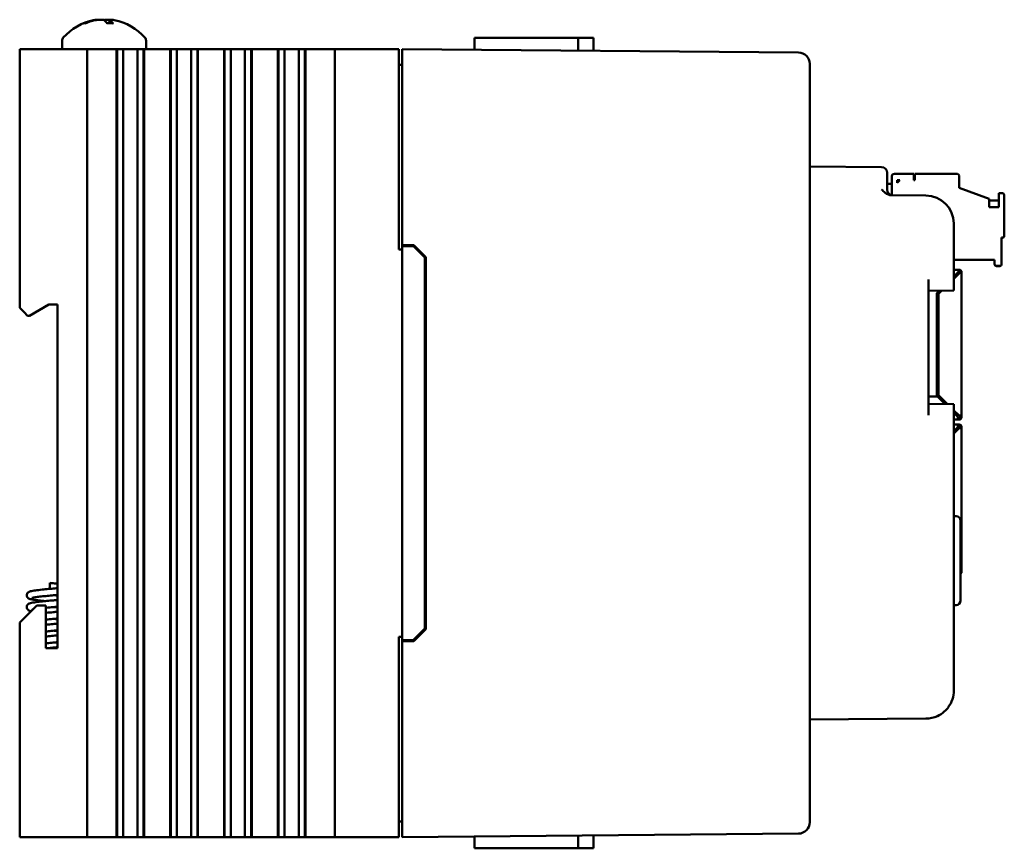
# Model space of a CAD drawing. Header units: inches. Extents: x 2.1 to 23.1, y 0.4 to 17.8.
# Tile 4 of 13: x 2.1 to 6.5, y 7.6 to 11.2. Entities that reach past the tile are written whole.
import ezdxf

# ---------------------------------------------------------------- set-up
doc = ezdxf.new("R2010")
doc.units = ezdxf.units.IN
doc.header["$LTSCALE"] = 0.8
doc.header["$MEASUREMENT"] = 0
doc.layers.add('Visible (ANSI)', color=7, linetype='Continuous', lineweight=50)

msp = doc.modelspace()

# ---------------------------------------------------------------- linework, layer by layer
at = {"layer": 'Visible (ANSI)'}
for p, q in [((2.4868, 11.2465), (2.4855, 11.2315)), ((2.3794, 11.2315), (2.3727, 11.2315)), ((2.5016, 11.2315), (2.4756, 11.2315)), ((4.1085, 11.1666), (4.108, 11.1138)), ((4.1085, 11.1666), (4.2079, 11.1666)), ((4.3568, 11.1666), (4.2079, 11.1666)), ((4.3568, 11.1666), (4.5688, 11.1666)), ((4.5688, 11.1666), (4.637, 11.1666)), ((4.5688, 11.1666), (4.5693, 11.1098)), ((4.637, 11.1666), (4.6375, 11.1092)), ((2.0876, 11.1166), (2.1076, 11.1166)), ((2.0876, 11.1166), (2.0876, 9.9676)), ((2.3676, 11.1166), (2.1076, 11.1166)), ((2.2761, 11.1547), (2.2761, 11.1166)), ((2.3676, 11.1166), (2.3876, 11.1166)), ((2.3876, 7.6166), (2.3876, 11.1166)), ((2.4076, 11.1166), (2.3876, 11.1166)), ((2.4076, 11.1166), (2.5178, 11.1166)), ((2.519, 11.1166), (2.5178, 11.1166)), ((2.5178, 7.6166), (2.5178, 11.1166)), ((2.5202, 11.1166), (2.519, 11.1166)), ((2.519, 7.6166), (2.519, 11.1166)), ((2.5355, 11.1166), (2.5202, 11.1166)), ((2.5202, 7.6166), (2.5202, 11.1166)), ((2.5355, 11.1166), (2.5476, 11.1166)), ((2.5476, 11.1166), (2.5644, 11.1166)), ((2.5476, 11.1166), (2.5476, 7.6166)), ((2.5644, 11.1166), (2.5783, 11.1166)), ((2.5783, 11.1166), (2.58, 11.1166)), ((2.58, 11.1166), (2.5938, 11.1166)), ((2.5938, 11.1166), (2.6107, 11.1166)), ((2.6107, 7.6166), (2.6107, 11.1166)), ((2.6107, 11.1166), (2.6228, 11.1166)), ((2.6381, 11.1166), (2.6228, 11.1166)), ((2.6393, 11.1166), (2.6381, 11.1166)), ((2.6381, 7.6166), (2.6381, 11.1166)), ((2.6405, 11.1166), (2.6393, 11.1166)), ((2.6393, 7.6166), (2.6393, 11.1166)), ((2.6405, 11.1166), (2.7568, 11.1166)), ((2.6405, 7.6166), (2.6405, 11.1166)), ((2.6491, 11.1547), (2.6491, 11.1166)), ((2.758, 11.1166), (2.7568, 11.1166)), ((2.7568, 7.6166), (2.7568, 11.1166)), ((2.7592, 11.1166), (2.758, 11.1166)), ((2.758, 7.6166), (2.758, 11.1166)), ((2.7745, 11.1166), (2.7592, 11.1166)), ((2.7592, 7.6166), (2.7592, 11.1166)), ((2.7745, 11.1166), (2.7866, 11.1166)), ((2.7866, 11.1166), (2.8034, 11.1166)), ((2.7866, 11.1166), (2.7866, 7.6166)), ((2.8034, 11.1166), (2.8173, 11.1166)), ((2.8173, 11.1166), (2.819, 11.1166)), ((2.819, 11.1166), (2.8328, 11.1166)), ((2.8328, 11.1166), (2.8497, 11.1166)), ((2.8497, 7.6166), (2.8497, 11.1166)), ((2.8497, 11.1166), (2.8618, 11.1166)), ((2.8771, 11.1166), (2.8618, 11.1166)), ((2.8783, 11.1166), (2.8771, 11.1166)), ((2.8771, 7.6166), (2.8771, 11.1166)), ((2.8795, 11.1166), (2.8783, 11.1166)), ((2.8783, 7.6166), (2.8783, 11.1166)), ((2.8795, 11.1166), (2.9958, 11.1166)), ((2.8795, 7.6166), (2.8795, 11.1166)), ((2.997, 11.1166), (2.9958, 11.1166)), ((2.9958, 7.6166), (2.9958, 11.1166)), ((2.9982, 11.1166), (2.997, 11.1166)), ((2.997, 7.6166), (2.997, 11.1166)), ((3.0135, 11.1166), (2.9982, 11.1166)), ((2.9982, 7.6166), (2.9982, 11.1166)), ((3.0135, 11.1166), (3.0256, 11.1166)), ((3.0256, 11.1166), (3.0424, 11.1166)), ((3.0256, 11.1166), (3.0256, 7.6166)), ((3.0424, 11.1166), (3.0563, 11.1166)), ((3.0563, 11.1166), (3.058, 11.1166)), ((3.058, 11.1166), (3.0718, 11.1166)), ((3.0718, 11.1166), (3.0887, 11.1166)), ((3.0887, 7.6166), (3.0887, 11.1166)), ((3.0887, 11.1166), (3.1008, 11.1166)), ((3.1161, 11.1166), (3.1008, 11.1166)), ((3.1173, 11.1166), (3.1161, 11.1166)), ((3.1161, 7.6166), (3.1161, 11.1166)), ((3.1185, 11.1166), (3.1173, 11.1166)), ((3.1173, 7.6166), (3.1173, 11.1166)), ((3.1185, 11.1166), (3.2348, 11.1166)), ((3.1185, 7.6166), (3.1185, 11.1166)), ((3.236, 11.1166), (3.2348, 11.1166)), ((3.2348, 7.6166), (3.2348, 11.1166)), ((3.2372, 11.1166), (3.236, 11.1166)), ((3.236, 7.6166), (3.236, 11.1166)), ((3.2525, 11.1166), (3.2372, 11.1166)), ((3.2372, 7.6166), (3.2372, 11.1166)), ((3.2525, 11.1166), (3.2646, 11.1166)), ((3.2646, 11.1166), (3.2814, 11.1166)), ((3.2646, 11.1166), (3.2646, 7.6166)), ((3.2814, 11.1166), (3.2953, 11.1166)), ((3.2953, 11.1166), (3.297, 11.1166)), ((3.297, 11.1166), (3.3108, 11.1166)), ((3.3108, 11.1166), (3.3277, 11.1166)), ((3.3277, 11.1166), (3.3398, 11.1166)), ((3.3277, 7.6166), (3.3277, 11.1166)), ((3.3551, 11.1166), (3.3398, 11.1166)), ((3.3563, 11.1166), (3.3551, 11.1166)), ((3.3551, 7.6166), (3.3551, 11.1166)), ((3.3575, 11.1166), (3.3563, 11.1166)), ((3.3563, 7.6166), (3.3563, 11.1166)), ((3.3575, 11.1166), (3.4126, 11.1166)), ((3.3575, 7.6166), (3.3575, 11.1166)), ((3.4876, 11.1166), (3.4126, 11.1166)), ((3.4876, 11.1166), (3.5076, 11.1166)), ((3.4876, 11.1166), (3.4876, 7.6166)), ((3.7676, 11.1166), (3.5076, 11.1166)), ((3.7676, 11.1166), (3.7726, 11.1166)), ((3.7726, 10.2266), (3.7726, 11.1166)), ((3.7876, 11.0666), (3.7876, 11.1166)), ((5.5491, 11.1012), (3.7876, 11.1166)), ((3.7876, 11.0476), (3.7726, 11.0476)), ((3.7876, 11.0666), (3.7876, 10.2466)), ((5.5986, 11.0512), (5.5986, 11.0508)), ((5.5986, 7.6824), (5.5986, 11.0508)), ((5.9178, 10.5923), (5.5986, 10.5951)), ((5.9426, 10.5673), (5.9426, 10.5423)), ((5.963, 10.5511), (5.963, 10.5177)), ((6.0615, 10.5629), (5.9748, 10.5629)), ((6.0615, 10.5354), (6.0615, 10.5629)), ((6.2544, 10.5629), (6.0654, 10.5629)), ((6.0654, 10.5629), (6.0654, 10.5354)), ((6.2622, 10.4999), (6.2622, 10.555)), ((5.9426, 10.493), (5.9426, 10.5423)), ((5.9426, 10.5177), (5.963, 10.5177)), ((5.963, 10.4684), (5.963, 10.5177)), ((5.9867, 10.5235), (5.9985, 10.5354)), ((5.9867, 10.5235), (5.9867, 10.5354)), ((5.9867, 10.5354), (5.9985, 10.5354)), ((5.9984, 10.5353), (5.9867, 10.5353)), ((5.9867, 10.5353), (5.9984, 10.5353)), ((5.9867, 10.5352), (5.9983, 10.5352)), ((5.9982, 10.5351), (5.9867, 10.5351)), ((5.9867, 10.5351), (5.9982, 10.5351)), ((5.9981, 10.535), (5.9867, 10.535)), ((5.9867, 10.5349), (5.998, 10.5349)), ((5.998, 10.5349), (5.9867, 10.5349)), ((5.9867, 10.5348), (5.9979, 10.5348)), ((5.9978, 10.5347), (5.9867, 10.5347)), ((5.9867, 10.5347), (5.9978, 10.5347)), ((5.9867, 10.5346), (5.9977, 10.5346)), ((5.9977, 10.5346), (5.9867, 10.5346)), ((6.0654, 10.5354), (6.0615, 10.5354)), ((6.1147, 10.4667), (5.9609, 10.468)), ((6.2622, 10.4999), (6.3961, 10.4512)), ((6.4552, 10.4763), (6.4394, 10.4763)), ((6.4394, 10.4763), (6.4394, 10.4149)), ((6.463, 10.2873), (6.463, 10.4684)), ((6.3961, 10.4149), (6.3961, 10.4512)), ((6.4394, 10.4447), (6.3961, 10.4447)), ((6.4394, 10.4149), (6.3961, 10.4149)), ((6.2386, 10.0947), (6.2386, 10.3417)), ((6.463, 10.2873), (6.463, 10.2865)), ((3.7876, 10.2466), (3.7876, 10.2416)), ((3.7876, 10.2466), (3.8397, 10.2461)), ((3.7876, 10.2416), (3.7876, 8.4916)), ((3.7876, 10.2416), (3.8376, 10.2412)), ((3.8376, 10.2412), (3.8876, 10.1907)), ((3.8397, 10.2461), (3.8926, 10.1928)), ((6.4512, 10.1613), (6.4512, 10.2794)), ((6.4512, 10.2794), (6.4552, 10.2794)), ((6.4552, 10.2787), (6.4512, 10.2787)), ((3.7726, 10.2266), (3.7876, 10.2266)), ((3.8876, 8.5425), (3.8876, 10.1907)), ((3.8926, 10.1928), (3.8926, 8.5404)), ((6.2386, 10.181), (6.4197, 10.181)), ((6.4197, 10.1802), (6.2386, 10.1802)), ((6.4197, 10.181), (6.4197, 10.1613)), ((6.4197, 10.1613), (6.4197, 10.1605)), ((6.4276, 10.1535), (6.4433, 10.1535)), ((6.4433, 10.1527), (6.4276, 10.1527)), ((6.4512, 10.1613), (6.4512, 10.1605)), ((6.2386, 10.137), (6.2617, 10.137)), ((6.2386, 10.1072), (6.2566, 10.1252)), ((6.2386, 10.1072), (6.2566, 10.1252)), ((6.2617, 10.12), (6.2386, 10.0969)), ((6.2539, 10.1224), (6.2539, 10.1212)), ((6.2539, 10.1122), (6.2539, 10.1212)), ((6.2566, 10.1252), (6.2566, 10.1252)), ((6.2566, 10.1252), (6.2566, 10.1252)), ((6.2588, 10.1291), (6.2588, 10.1291)), ((6.2617, 10.1335), (6.2617, 10.137)), ((6.2617, 10.128), (6.2617, 10.1335)), ((6.2645, 10.1252), (6.2701, 10.1252)), ((6.2694, 10.1246), (6.2694, 10.1246)), ((6.2735, 10.1252), (6.2735, 9.4886)), ((6.1266, 9.4906), (6.1266, 10.0937)), ((6.2386, 10.0947), (6.2386, 10.0447)), ((6.1266, 10.0437), (6.2386, 10.0447)), ((6.1639, 10.0325), (6.1756, 10.0441)), ((6.1639, 10.0325), (6.1755, 10.0441)), ((6.1639, 9.6291), (6.1639, 10.0325)), ((6.1859, 10.0442), (6.1712, 10.0295)), ((6.1712, 10.0295), (6.1712, 9.5791)), ((2.131, 9.9326), (2.2176, 9.9826)), ((2.2176, 9.9826), (2.2556, 9.9826)), ((2.2556, 9.9826), (2.2556, 8.4556)), ((2.1076, 9.9476), (2.0876, 9.9676)), ((2.1076, 9.9476), (2.1226, 9.9326)), ((2.1226, 9.9326), (2.131, 9.9326)), ((6.1712, 9.6291), (6.1639, 9.6291)), ((6.1712, 9.6291), (6.1639, 9.6291)), ((6.1639, 9.6114), (6.1639, 9.6291)), ((6.1639, 9.6114), (6.1639, 9.5937)), ((6.1639, 9.5937), (6.1639, 9.574)), ((6.1661, 9.574), (6.1266, 9.574)), ((6.2386, 9.5397), (6.1266, 9.5406)), ((6.2, 9.54), (6.1661, 9.574)), ((6.1712, 9.5791), (6.2104, 9.5399)), ((6.1712, 9.5791), (6.2104, 9.5399)), ((6.1712, 9.5791), (6.1712, 9.5791)), ((6.2386, 9.5397), (6.2386, 9.4897)), ((6.2386, 9.5117), (6.2617, 9.4886)), ((6.2386, 9.5117), (6.2617, 9.4886)), ((6.2566, 9.4834), (6.2386, 9.5014)), ((6.2539, 9.4862), (6.2539, 9.4964)), ((6.2386, 8.2676), (6.2386, 9.4897)), ((6.2566, 9.471), (6.2386, 9.471)), ((6.2511, 9.4716), (6.2511, 9.4714)), ((6.2511, 9.4711), (6.2511, 9.4713)), ((6.2617, 9.4716), (6.2551, 9.4716)), ((6.2551, 9.4714), (6.2617, 9.4714)), ((6.2551, 9.4713), (6.2617, 9.4713)), ((6.2617, 9.4711), (6.2551, 9.4711)), ((6.2566, 9.4834), (6.2566, 9.4716)), ((6.2617, 9.4795), (6.2566, 9.4795)), ((6.2617, 9.4716), (6.2566, 9.4716)), ((6.2617, 9.471), (6.2566, 9.471)), ((6.2617, 9.4886), (6.2617, 9.4886)), ((6.2657, 9.4886), (6.2735, 9.4886)), ((6.2657, 9.4886), (6.2657, 9.4834)), ((6.2735, 9.4886), (6.2735, 9.4834)), ((6.2735, 9.4834), (6.2735, 9.4834)), ((6.2735, 9.4832), (6.2735, 9.4834)), ((6.2735, 9.4831), (6.2735, 9.4832)), ((6.2735, 9.4831), (6.2735, 9.4829)), ((6.2735, 9.4828), (6.2735, 9.4829)), ((6.2566, 9.4494), (6.2386, 9.4494)), ((6.2386, 9.4196), (6.2566, 9.4376)), ((6.2386, 9.4196), (6.2566, 9.4376)), ((6.2617, 9.4324), (6.2386, 9.4093)), ((6.2539, 9.4246), (6.2539, 9.4348)), ((6.2566, 9.4376), (6.2566, 9.4494)), ((6.2617, 9.4494), (6.2566, 9.4494)), ((6.2566, 9.4415), (6.2617, 9.4415)), ((6.2617, 9.4415), (6.2566, 9.4415)), ((6.2566, 9.4376), (6.2566, 9.4376)), ((6.2657, 9.4324), (6.2657, 9.4376)), ((6.2735, 9.4324), (6.2735, 9.4376)), ((6.2735, 8.7958), (6.2735, 9.4324)), ((6.2493, 9.0422), (6.2386, 9.0425)), ((6.2686, 9.0222), (6.2686, 8.667)), ((6.2701, 8.7958), (6.2686, 8.7958)), ((6.2686, 8.7958), (6.2735, 8.7958)), ((6.2735, 8.7958), (6.2735, 8.7956)), ((6.2735, 8.7958), (6.2735, 8.7958)), ((6.2735, 8.7954), (6.2735, 8.7956)), ((6.2735, 8.7954), (6.2735, 8.7954)), ((6.2735, 8.7954), (6.2735, 8.7953)), ((6.2735, 8.7953), (6.2735, 8.7952)), ((2.2216, 8.7453), (2.2216, 8.7191)), ((2.1636, 8.6456), (2.1076, 8.5896)), ((2.2036, 8.6456), (2.1636, 8.6456)), ((2.2036, 8.4556), (2.2036, 8.6456)), ((6.2493, 8.647), (6.2386, 8.6467)), ((2.0876, 8.5696), (2.1076, 8.5896)), ((2.0876, 8.5696), (2.0876, 7.6166)), ((3.8876, 8.5425), (3.8376, 8.492)), ((3.8926, 8.5404), (3.8397, 8.4871)), ((3.7726, 7.6166), (3.7726, 8.5066)), ((3.7876, 8.5066), (3.7726, 8.5066)), ((3.7876, 8.4916), (3.8376, 8.492)), ((3.7876, 8.4916), (3.7876, 8.4866)), ((2.2556, 8.4556), (2.2036, 8.4556)), ((3.8397, 8.4871), (3.7876, 8.4866)), ((3.7876, 8.4866), (3.7876, 7.6666)), ((5.5986, 8.1381), (6.1147, 8.1426)), ((3.7876, 7.6856), (3.7726, 7.6856)), ((3.7876, 7.6166), (3.7876, 7.6666)), ((5.5986, 7.6824), (5.5986, 7.682)), ((2.1076, 7.6166), (2.0876, 7.6166)), ((2.3676, 7.6166), (2.1076, 7.6166)), ((2.3876, 7.6166), (2.3676, 7.6166)), ((2.3876, 7.6166), (2.4076, 7.6166)), ((2.5178, 7.6166), (2.4076, 7.6166)), ((2.519, 7.6166), (2.5178, 7.6166)), ((2.5202, 7.6166), (2.519, 7.6166)), ((2.5355, 7.6166), (2.5202, 7.6166)), ((2.5476, 7.6166), (2.5355, 7.6166)), ((2.5644, 7.6166), (2.5476, 7.6166)), ((2.5783, 7.6166), (2.5644, 7.6166)), ((2.58, 7.6166), (2.5783, 7.6166)), ((2.5938, 7.6166), (2.58, 7.6166)), ((2.6107, 7.6166), (2.5938, 7.6166)), ((2.6228, 7.6166), (2.6107, 7.6166)), ((2.6381, 7.6166), (2.6228, 7.6166)), ((2.6393, 7.6166), (2.6381, 7.6166)), ((2.6405, 7.6166), (2.6393, 7.6166)), ((2.7568, 7.6166), (2.6405, 7.6166)), ((2.758, 7.6166), (2.7568, 7.6166)), ((2.7592, 7.6166), (2.758, 7.6166)), ((2.7745, 7.6166), (2.7592, 7.6166)), ((2.7866, 7.6166), (2.7745, 7.6166)), ((2.8034, 7.6166), (2.7866, 7.6166)), ((2.8173, 7.6166), (2.8034, 7.6166)), ((2.819, 7.6166), (2.8173, 7.6166)), ((2.8328, 7.6166), (2.819, 7.6166)), ((2.8497, 7.6166), (2.8328, 7.6166)), ((2.8618, 7.6166), (2.8497, 7.6166)), ((2.8771, 7.6166), (2.8618, 7.6166)), ((2.8783, 7.6166), (2.8771, 7.6166)), ((2.8795, 7.6166), (2.8783, 7.6166)), ((2.9958, 7.6166), (2.8795, 7.6166)), ((2.997, 7.6166), (2.9958, 7.6166)), ((2.9982, 7.6166), (2.997, 7.6166)), ((3.0135, 7.6166), (2.9982, 7.6166)), ((3.0256, 7.6166), (3.0135, 7.6166)), ((3.0424, 7.6166), (3.0256, 7.6166)), ((3.0563, 7.6166), (3.0424, 7.6166)), ((3.058, 7.6166), (3.0563, 7.6166)), ((3.0718, 7.6166), (3.058, 7.6166)), ((3.0887, 7.6166), (3.0718, 7.6166)), ((3.1008, 7.6166), (3.0887, 7.6166)), ((3.1161, 7.6166), (3.1008, 7.6166)), ((3.1173, 7.6166), (3.1161, 7.6166)), ((3.1185, 7.6166), (3.1173, 7.6166)), ((3.2348, 7.6166), (3.1185, 7.6166)), ((3.236, 7.6166), (3.2348, 7.6166)), ((3.2372, 7.6166), (3.236, 7.6166)), ((3.2525, 7.6166), (3.2372, 7.6166)), ((3.2646, 7.6166), (3.2525, 7.6166)), ((3.2814, 7.6166), (3.2646, 7.6166)), ((3.2953, 7.6166), (3.2814, 7.6166)), ((3.297, 7.6166), (3.2953, 7.6166)), ((3.3108, 7.6166), (3.297, 7.6166)), ((3.3277, 7.6166), (3.3108, 7.6166)), ((3.3398, 7.6166), (3.3277, 7.6166)), ((3.3551, 7.6166), (3.3398, 7.6166)), ((3.3563, 7.6166), (3.3551, 7.6166)), ((3.3575, 7.6166), (3.3563, 7.6166)), ((3.4126, 7.6166), (3.3575, 7.6166)), ((3.4126, 7.6166), (3.4876, 7.6166)), ((3.5076, 7.6166), (3.4876, 7.6166)), ((3.7676, 7.6166), (3.5076, 7.6166)), ((3.7726, 7.6166), (3.7676, 7.6166)), ((3.7876, 7.6166), (5.5491, 7.632)), ((4.1085, 7.5666), (4.108, 7.6194)), ((4.5688, 7.5666), (4.5693, 7.6234)), ((4.637, 7.5666), (4.6375, 7.624)), ((4.1085, 7.5666), (4.2079, 7.5666)), ((4.3568, 7.5666), (4.2079, 7.5666)), ((4.3568, 7.5666), (4.5688, 7.5666)), ((4.5688, 7.5666), (4.637, 7.5666))]:
    msp.add_line(p, q, dxfattribs=at)
for centre, radius, start, end in [((2.4626, 11.0072), 0.2425, 100.8266, 138.4591), ((2.4626, 11.0072), 0.2425, 41.5409, 79.1734), ((2.2961, 11.1547), 0.02, 138.4591, 180), ((2.6291, 11.1547), 0.02, 0, 41.5409), ((5.5486, 11.0512), 0.05, 0, 89.5), ((5.9176, 10.5673), 0.025, 0, 89.5), ((5.9676, 10.493), 0.025, 180, 269.5), ((6.1136, 10.3417), 0.125, 0, 89.5), ((6.2617, 10.1252), 0.00394, 0.0548, 90), ((6.2617, 9.4834), 0.00394, 270, 0), ((6.2617, 9.4375), 0.00394, 0, 90), ((6.2617, 9.4376), 0.00394, 0, 90), ((6.2486, 9.0222), 0.02, 0, 88), ((6.2617, 8.7956), 0.0118, 305.643, 0), ((6.2486, 8.667), 0.02, 272, 0), ((6.1136, 8.2676), 0.125, 323.6279, 0), ((5.5486, 7.682), 0.05, 270.5, 0)]:
    msp.add_arc(centre, radius, start, end, dxfattribs=at)
for centre, major_axis, ratio, start_param, end_param in [((2.465, 11.008), (-0.0807, 0.2284), 0.965147, 6.148166, 6.347066), ((2.4595, 11.008), (0.0626, 0.234), 0.941411, 0.440211, 0.639111), ((2.4719, 11.008), (-0.0218, 0.2413), 0.24677, 5.8685, 6.067399), ((2.4536, 11.008), (0.0223, 0.2412), 0.325805, 5.920934, 6.119834), ((5.9748, 10.5511), (-0.0118, 0), 1, 4.712389, 6.283185), ((6.2544, 10.555), (0.00787, 0), 1, 0, 1.570796), ((6.4552, 10.4684), (0.00787, 0), 1, 0, 1.570796), ((6.4552, 10.2873), (0.00787, 0), 1, 4.712389, 6.283185), ((6.4552, 10.2865), (0.00787, 0), 1, 4.712389, 6.283185), ((6.4276, 10.1613), (-0.00787, 0), 1, 0, 1.570796), ((6.4276, 10.1605), (-0.00787, 0), 1, 0, 1.570796), ((6.4433, 10.1613), (0.00787, 0), 1, 4.712389, 6.283185), ((6.4433, 10.1605), (0.00787, 0), 1, 4.712389, 6.283185), ((6.2617, 10.1252), (0.0118, 0), 1, 0, 1.570796), ((6.2617, 10.1252), (0.0118, 0), 0.000956, 0, 0.785398), ((6.2551, 9.4716), (-0.00394, 0), 0.000956, 4.712389, 6.283185), ((6.2551, 9.4714), (-0.00394, 0), 0.000956, 0, 1.570796), ((6.2551, 9.4713), (-0.00394, 0), 0.000956, 4.712389, 6.283185), ((6.2551, 9.4711), (-0.00394, 0), 0.000956, 0, 1.570796), ((6.2617, 9.4886), (0.0118, 0), 0.000956, 0, 1.570796), ((6.2617, 9.4886), (0.00394, 0), 0.000956, 0, 1.570796), ((6.2617, 9.4834), (0.0118, 0), 1, 4.712389, 6.283185), ((6.2617, 9.4834), (0.0118, 0), 1, 4.712389, 6.283185), ((6.2617, 9.4832), (0.0118, 0), 1, 4.712389, 6.283185), ((6.2617, 9.4831), (0.0118, 0), 1, 4.712389, 6.283185), ((6.2617, 9.4829), (0.0118, 0), 1, 4.712389, 6.283185), ((6.2617, 9.4828), (0.0118, 0), 1, 4.712389, 6.283185), ((6.2617, 9.4376), (0.0118, 0), 1, 0, 1.570796), ((6.2617, 9.4324), (0.0118, 0), 0.000956, 0, 1.570796), ((6.2617, 8.7958), (0.0118, 0), 1, 5.334477, 6.283185), ((6.2617, 8.7954), (0.0118, 0), 1, 5.334477, 6.283185), ((6.2617, 8.7952), (0.0118, 0), 1, 5.334477, 6.283185), ((6.2617, 8.7958), (0.0118, 0), 0.000956, 0, 0.785398)]:
    msp.add_ellipse(centre, major_axis=major_axis, ratio=ratio, start_param=start_param, end_param=end_param, dxfattribs=at)
for points, knots in [([(2.4379, 11.2471), (2.4374, 11.2473), (2.4365, 11.2475), (2.4334, 11.2475), (2.4309, 11.2474), (2.4246, 11.2466), (2.4209, 11.246), (2.4164, 11.2452), (2.4156, 11.245), (2.4147, 11.2448)], [0.03899714, 0.03899714, 0.03899714, 0.03899714, 0.06091597, 0.06091597, 0.0912553, 0.0912553, 0.12159464, 0.12159464, 0.12829742, 0.12829742, 0.12829742, 0.12829742]), ([(2.4222, 11.2448), (2.426, 11.2456), (2.4302, 11.2463), (2.4386, 11.2472), (2.4428, 11.2475), (2.45, 11.2475), (2.4534, 11.2474), (2.4591, 11.2466), (2.4612, 11.246), (2.4629, 11.2452), (2.4631, 11.245), (2.4634, 11.2448)], [0, 0, 0, 0, 0.030458, 0.030458, 0.060916, 0.060916, 0.0912553, 0.0912553, 0.1215946, 0.1215946, 0.1282974, 0.1282974, 0.1282974, 0.1282974]), ([(2.4873, 11.2471), (2.4843, 11.2473), (2.4814, 11.2475), (2.4753, 11.2475), (2.4718, 11.2474), (2.4662, 11.2466), (2.464, 11.246), (2.4627, 11.2453), (2.4626, 11.2453), (2.4626, 11.2453)], [0.03899714, 0.03899714, 0.03899714, 0.03899714, 0.06091597, 0.06091597, 0.0912553, 0.0912553, 0.12159464, 0.12159464, 0.12200406, 0.12200406, 0.12200406, 0.12200406]), ([(2.4884, 11.2448), (2.4872, 11.2456), (2.4866, 11.2463), (2.4871, 11.2472), (2.4883, 11.2475), (2.4918, 11.2475), (2.4944, 11.2474), (2.5006, 11.2466), (2.5043, 11.246), (2.5081, 11.2453), (2.5081, 11.2453), (2.5082, 11.2453)], [0, 0, 0, 0, 0.030458, 0.030458, 0.060916, 0.060916, 0.0912553, 0.0912553, 0.1215946, 0.1215946, 0.1220041, 0.1220041, 0.1220041, 0.1220041]), ([(2.3704, 11.231), (2.3704, 11.231), (2.3704, 11.231), (2.3711, 11.2313), (2.372, 11.2315), (2.3727, 11.2315)], [0.017596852, 0.017596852, 0.017596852, 0.017596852, 0.01762601, 0.01762601, 0.023499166, 0.023499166, 0.023499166, 0.023499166]), ([(2.5016, 11.2315), (2.5018, 11.2315), (2.5021, 11.2313), (2.5023, 11.231), (2.5023, 11.231), (2.5023, 11.231)], [0.070224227, 0.070224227, 0.070224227, 0.070224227, 0.076097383, 0.076097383, 0.076126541, 0.076126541, 0.076126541, 0.076126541]), ([(5.9178, 10.4934), (5.9179, 10.4934), (5.9179, 10.4933), (5.9229, 10.4883), (5.9278, 10.4833), (5.9374, 10.4759), (5.9422, 10.4727), (5.9525, 10.4688), (5.9569, 10.4681), (5.9609, 10.468)], [-0.000493, -0.000493, -0.000493, -0.000493, 0, 0, 0.0531307, 0.0531307, 0.0915083, 0.0915083, 0.1243596, 0.1243596, 0.1243596, 0.1243596]), ([(6.2617, 10.128), (6.2609, 10.1276), (6.26, 10.1272), (6.2583, 10.1262), (6.2575, 10.1257), (6.2566, 10.1252)], [-0.01526468, -0.01526468, -0.01526468, -0.01526468, -0.00763234, -0.00763234, 0, 0, 0, 0]), ([(6.2617, 10.12), (6.2623, 10.1209), (6.2628, 10.1217), (6.2637, 10.1235), (6.2642, 10.1243), (6.2645, 10.1252)], [-0.0152312, -0.0152312, -0.0152312, -0.0152312, -0.00763234, -0.00763234, 0, 0, 0, 0]), ([(2.2021, 8.6647), (2.1963, 8.6652), (2.1906, 8.6658), (2.1765, 8.6673), (2.1683, 8.6682), (2.1538, 8.67), (2.1475, 8.671), (2.1395, 8.6725), (2.137, 8.6731), (2.1322, 8.6745), (2.1299, 8.6752), (2.1262, 8.6774), (2.1253, 8.6781), (2.1236, 8.6796), (2.1228, 8.6804), (2.121, 8.6828), (2.1201, 8.6846), (2.119, 8.6883), (2.1188, 8.6902), (2.119, 8.6939), (2.1195, 8.6957), (2.121, 8.699), (2.122, 8.7004), (2.1241, 8.7028), (2.1252, 8.7037), (2.1276, 8.7053), (2.1287, 8.7059), (2.1319, 8.7073), (2.1338, 8.7079), (2.1415, 8.7099), (2.1487, 8.7111), (2.1661, 8.7134), (2.1764, 8.7146), (2.1964, 8.7166), (2.2061, 8.7176), (2.2253, 8.7194), (2.2349, 8.7203), (2.248, 8.7216), (2.2519, 8.722), (2.2556, 8.7224)], [10.4102258, 10.4102258, 10.4102258, 10.4102258, 10.4551391, 10.4551391, 10.5277484, 10.5277484, 10.6023352, 10.6023352, 10.6428793, 10.6428793, 10.6873836, 10.6873836, 10.7012288, 10.7012288, 10.7125441, 10.7125441, 10.730398, 10.730398, 10.7465417, 10.7465417, 10.762578, 10.762578, 10.7786616, 10.7786616, 10.7951257, 10.7951257, 10.8147654, 10.8147654, 10.8511836, 10.8511836, 10.946321, 10.946321, 11.0369104, 11.0369104, 11.1112429, 11.1112429, 11.1836872, 11.1836872, 11.2150912, 11.2150912, 11.2150912, 11.2150912]), ([(2.2216, 8.7453), (2.2311, 8.7444), (2.2408, 8.7435), (2.2518, 8.7424), (2.2537, 8.7422), (2.2556, 8.742)], [0, 0, 0, 0, 0.07288132, 0.07288132, 0.08840843, 0.08840843, 0.08840843, 0.08840843]), ([(2.1383, 8.6203), (2.1349, 8.621), (2.1319, 8.6219), (2.127, 8.6244), (2.125, 8.6256), (2.1224, 8.6284), (2.1217, 8.6294), (2.1201, 8.6321), (2.1194, 8.6339), (2.1188, 8.6377), (2.1188, 8.6396), (2.1195, 8.6432), (2.1202, 8.645), (2.122, 8.648), (2.123, 8.6492), (2.1253, 8.6513), (2.1264, 8.6521), (2.1288, 8.6535), (2.1301, 8.654), (2.1343, 8.6556), (2.1372, 8.6563), (2.1443, 8.6578), (2.1485, 8.6585), (2.1611, 8.6603), (2.1704, 8.6614), (2.1894, 8.6634), (2.1991, 8.6644), (2.2183, 8.6662), (2.228, 8.6672), (2.2436, 8.6687), (2.2498, 8.6693), (2.2556, 8.6699)], [9.1428664, 9.1428664, 9.1428664, 9.1428664, 9.1985837, 9.1985837, 9.2270163, 9.2270163, 9.2386754, 9.2386754, 9.2556769, 9.2556769, 9.2717632, 9.2717632, 9.2877873, 9.2877873, 9.3039365, 9.3039365, 9.3208819, 9.3208819, 9.3435868, 9.3435868, 9.3960509, 9.3960509, 9.4511008, 9.4511008, 9.5382028, 9.5382028, 9.6136525, 9.6136525, 9.6864331, 9.6864331, 9.735179, 9.735179, 9.735179, 9.735179]), ([(2.2556, 8.6924), (2.248, 8.6916), (2.24, 8.6908), (2.2224, 8.6891), (2.2127, 8.6882), (2.1944, 8.6864), (2.1855, 8.6855), (2.1698, 8.6838), (2.1627, 8.6829), (2.1514, 8.6812), (2.1468, 8.6804), (2.1431, 8.6795), (2.1423, 8.6792), (2.142, 8.6791), (2.142, 8.6791), (2.142, 8.6791)], [0.677779, 0.677779, 0.677779, 0.677779, 0.7400516, 0.7400516, 0.8127045, 0.8127045, 0.884139, 0.884139, 0.9542207, 0.9542207, 1.0215758, 1.0215758, 1.0498633, 1.0498633, 1.0556741, 1.0556741, 1.0556741, 1.0556741]), ([(2.2412, 8.6909), (2.2439, 8.6907), (2.2466, 8.6904), (2.2514, 8.6899), (2.2535, 8.6897), (2.2556, 8.6895)], [1.53007516, 1.53007516, 1.53007516, 1.53007516, 1.55142895, 1.55142895, 1.56848562, 1.56848562, 1.56848562, 1.56848562]), ([(2.1456, 8.6275), (2.1455, 8.6275), (2.1455, 8.6275), (2.144, 8.6272), (2.143, 8.6269), (2.1421, 8.6266), (2.142, 8.6266), (2.142, 8.6266)], [2.49109567, 2.49109567, 2.49109567, 2.49109567, 2.4921913, 2.4921913, 2.52172163, 2.52172163, 2.53575387, 2.53575387, 2.53575387, 2.53575387]), ([(2.2556, 8.6399), (2.2493, 8.6392), (2.2427, 8.6386), (2.2266, 8.637), (2.2168, 8.6361), (2.2062, 8.6351), (2.2049, 8.6349), (2.2036, 8.6348)], [2.1578056, 2.1578056, 2.1578056, 2.1578056, 2.2094741, 2.2094741, 2.2823406, 2.2823406, 2.2923085, 2.2923085, 2.2923085, 2.2923085]), ([(2.2036, 8.6123), (2.2049, 8.6125), (2.2062, 8.6126), (2.2169, 8.6136), (2.2266, 8.6145), (2.2427, 8.6161), (2.2494, 8.6167), (2.2556, 8.6174)], [8.1200465, 8.1200465, 8.1200465, 8.1200465, 8.1299575, 8.1299575, 8.2028121, 8.2028121, 8.2550838, 8.2550838, 8.2550838, 8.2550838]), ([(2.2556, 8.5874), (2.2489, 8.5867), (2.2418, 8.586), (2.2253, 8.5844), (2.2155, 8.5835), (2.2053, 8.5825), (2.2045, 8.5824), (2.2036, 8.5823)], [3.637896, 3.637896, 3.637896, 3.637896, 3.6928824, 3.6928824, 3.7656804, 3.7656804, 3.7723885, 3.7723885, 3.7723885, 3.7723885]), ([(2.2036, 8.5598), (2.2045, 8.5599), (2.2054, 8.56), (2.2157, 8.561), (2.2255, 8.5619), (2.242, 8.5635), (2.249, 8.5642), (2.2556, 8.5649)], [6.6399844, 6.6399844, 6.6399844, 6.6399844, 6.6469959, 6.6469959, 6.7199111, 6.7199111, 6.7750138, 6.7750138, 6.7750138, 6.7750138]), ([(2.2556, 8.5349), (2.2468, 8.534), (2.2372, 8.533), (2.2197, 8.5314), (2.2115, 8.5306), (2.2036, 8.5298)], [5.1177573, 5.1177573, 5.1177573, 5.1177573, 5.1906789, 5.1906789, 5.2522232, 5.2522232, 5.2522232, 5.2522232]), ([(2.2412, 8.5334), (2.2454, 8.533), (2.2495, 8.5326), (2.2542, 8.5321), (2.2549, 8.5321), (2.2556, 8.532)], [5.97004701, 5.97004701, 5.97004701, 5.97004701, 6.00251243, 6.00251243, 6.00842449, 6.00842449, 6.00842449, 6.00842449]), ([(2.2036, 8.5073), (2.2076, 8.5077), (2.2116, 8.5081), (2.225, 8.5094), (2.2347, 8.5103), (2.2478, 8.5116), (2.2518, 8.512), (2.2556, 8.5124)], [5.1601169, 5.1601169, 5.1601169, 5.1601169, 5.1906789, 5.1906789, 5.2631351, 5.2631351, 5.295182, 5.295182, 5.295182, 5.295182]), ([(2.2556, 8.4824), (2.2496, 8.4817), (2.2433, 8.4811), (2.2275, 8.4796), (2.2177, 8.4787), (2.2068, 8.4776), (2.2052, 8.4775), (2.2036, 8.4773)], [6.5976455, 6.5976455, 6.5976455, 6.5976455, 6.6469959, 6.6469959, 6.7199111, 6.7199111, 6.7321549, 6.7321549, 6.7321549, 6.7321549]), ([(2.2116, 8.4556), (2.2201, 8.4564), (2.2287, 8.4572), (2.2434, 8.4586), (2.2497, 8.4593), (2.2556, 8.4599)], [3.7008832, 3.7008832, 3.7008832, 3.7008832, 3.7656804, 3.7656804, 3.8152615, 3.8152615, 3.8152615, 3.8152615]), ([(2.2412, 8.4809), (2.2461, 8.4805), (2.2509, 8.48), (2.2555, 8.4795), (2.2556, 8.4795), (2.2556, 8.4795)], [7.45008262, 7.45008262, 7.45008262, 7.45008262, 7.48800248, 7.48800248, 7.48842922, 7.48842922, 7.48842922, 7.48842922]), ([(6.1147, 8.1426), (6.1148, 8.1426), (6.1149, 8.1426), (6.1328, 8.1428), (6.1502, 8.1468), (6.1773, 8.1593), (6.1874, 8.166), (6.2032, 8.1799), (6.2092, 8.1866), (6.2143, 8.1935)], [-0.0007569, -0.0007569, -0.0007569, -0.0007569, 0, 0, 0.1605033, 0.1605033, 0.2756155, 0.2756155, 0.369841, 0.369841, 0.369841, 0.369841])]:
    msp.add_open_spline(points, degree=3, knots=knots, dxfattribs=at)
for points in [[(6.2617, 10.1335), (6.26, 10.1313), (6.2583, 10.1283), (6.2566, 10.1252)], [(6.2617, 10.12), (6.2648, 10.1218), (6.2679, 10.1235), (6.2701, 10.1252)], [(6.2735, 9.9251), (6.2736, 9.926), (6.2735, 9.9269), (6.2735, 9.9278)], [(6.2735, 9.8136), (6.2735, 9.8145), (6.2736, 9.8154), (6.2735, 9.8163)], [(6.2735, 9.1036), (6.2736, 9.1045), (6.2735, 9.1054), (6.2735, 9.1063)], [(6.2735, 8.9921), (6.2735, 8.993), (6.2736, 8.994), (6.2735, 8.9948)], [(6.2701, 8.7958), (6.2696, 8.7962), (6.2691, 8.7965), (6.2686, 8.7969)], [(2.2412, 8.6384), (2.2461, 8.6379), (2.251, 8.6375), (2.2556, 8.637)], [(2.2412, 8.5859), (2.2461, 8.5854), (2.251, 8.585), (2.2556, 8.5845)]]:
    msp.add_open_spline(points, degree=3, dxfattribs=at)

doc.saveas('drawing.dxf')
